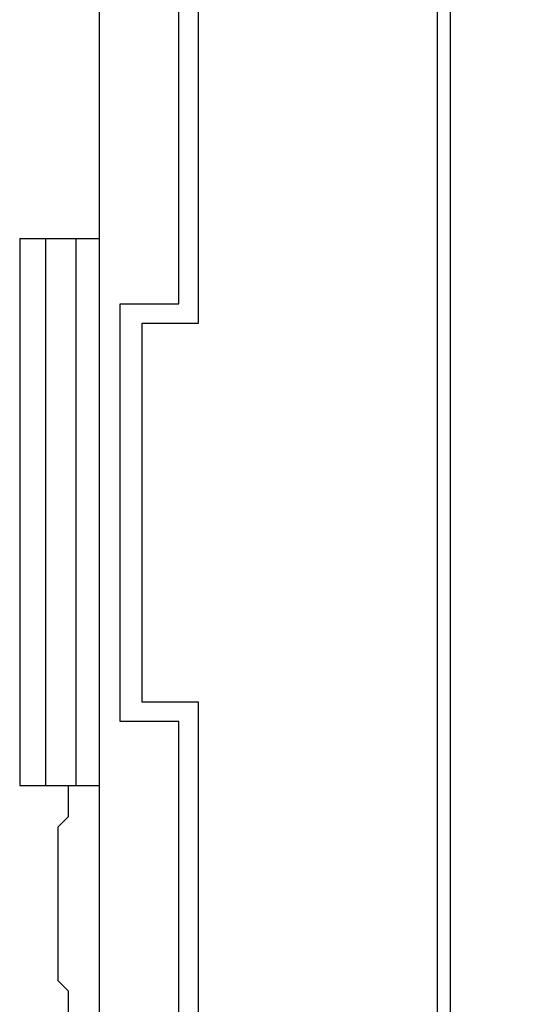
# Model space of a CAD drawing. Header units: inches. Extents: x 0 to 34, y 0 to 22.
# Tile 10 of 36: x 6 to 6.7, y 9.3 to 10.8. Entities that reach past the tile are written whole.
import ezdxf

# ---------------------------------------------------------------- set-up
doc = ezdxf.new("R2010")
doc.units = ezdxf.units.IN
doc.header["$LTSCALE"] = 1.87
doc.header["$MEASUREMENT"] = 0
doc.layers.get('0').update_dxf_attribs({"linetype": 'CONTINUOUS'})
doc.layers.add('DIMENSIONS', color=7, linetype='CONTINUOUS')
doc.styles.get("Standard").update_dxf_attribs({"font": 'txt', "width": 0.8})
doc.dimstyles.new('DIMSTYLE_2', dxfattribs={"dimtxt": 0.125, "dimasz": 0.18, "dimexe": 0.125, "dimexo": 0.0625, "dimgap": 0.03125, "dimtad": 0, "dimtih": 1, "dimtoh": 1, "dimlfac": 0.5, "dimzin": 4, "dimdsep": 46, "dimtxsty": 'STANDARD', "dimblk": '_FILLED', "dimblk1": '_FILLED', "dimblk2": '_FILLED', "dimcen": 0.09, "dimadec": 0, "dimazin": 0, "dimtp": 0.01, "dimtm": 0.01, "dimtfac": 1, "dimtofl": 0, "dimtmove": 0, "dimatfit": 3, "dimldrblk": '_FILLED', "dimfxl": 1, "dimtolj": 1, "dimtzin": 4, "dimarcsym": 0})

# ---------------------------------------------------------------- blocks, each defined once
blk = doc.blocks.new('*D22')
at = {"layer": 'DIMENSIONS', "color": 2, "linetype": 'CONTINUOUS'}
blk.add_line((6.5144, 13.8824), (7.3094, 13.8824), dxfattribs=at)
at = {"layer": 'DIMENSIONS', "color": 2, "linetype": 'CONTINUOUS', "insert": (7.3719, 13.9449), "char_height": 0.125, "width": 1.125, "attachment_point": 1, "line_spacing_factor": 0.9}
blk.add_mtext('3.68{\\Ftxt.shx;\\W1.000000;\\H0.125000; }[93.3]', dxfattribs=at)
blk = doc.blocks.new('_FILLED')
at = {"color": 0, "linetype": 'BYBLOCK'}
blk.add_solid([(0, 0), (-1, 0.1736), (-1, -0.1736)], dxfattribs=at)
blk = doc.blocks.new('*D23')
at = {"layer": 'DIMENSIONS', "color": 2, "linetype": 'CONTINUOUS'}
blk.add_line((6.5144, 14.8644), (7.3094, 14.8644), dxfattribs=at)
at = {"layer": 'DIMENSIONS', "color": 2, "linetype": 'CONTINUOUS', "insert": (7.3719, 14.9269), "char_height": 0.125, "width": 1.225, "attachment_point": 1, "line_spacing_factor": 0.9}
blk.add_mtext('4.17{\\Ftxt.shx;\\W1.000000;\\H0.125000; }[105.8]', dxfattribs=at)
blk = doc.blocks.new('*D28')
at = {"layer": 'DIMENSIONS', "color": 2, "linetype": 'CONTINUOUS'}
blk.add_line((6.4454, 16.1724), (7.3094, 16.1724), dxfattribs=at)
at = {"layer": 'DIMENSIONS', "color": 2, "linetype": 'CONTINUOUS', "insert": (7.3719, 16.2349), "char_height": 0.125, "width": 1.225, "attachment_point": 1, "line_spacing_factor": 0.9}
blk.add_mtext('4.82{\\Ftxt.shx;\\W1.000000;\\H0.125000; }[122.4]', dxfattribs=at)

msp = doc.modelspace()

# ---------------------------------------------------------------- linework, layer by layer
at = {"color": 7, "linetype": 'CONTINUOUS'}
for p, q in [((6.6219, 16.4164), (6.6219, 6.2884)), ((6.6019, 16.3564), (6.6019, 6.3484)), ((6.0842, 7.9085), (6.0842, 14.7983)), ((6.2359, 10.3424), (6.2359, 10.9624)), ((6.2059, 10.3724), (6.2059, 10.9324)), ((5.9621, 10.4723), (6.0842, 10.4723)), ((5.9621, 10.4723), (5.9621, 9.6345)), ((6.0015, 10.4723), (6.0015, 9.6345)), ((6.0487, 9.6345), (6.0487, 10.4723)), ((6.1159, 10.3724), (6.2059, 10.3724)), ((6.1159, 9.7324), (6.1159, 10.3724)), ((6.1499, 10.3424), (6.2359, 10.3424)), ((6.1499, 9.7624), (6.1499, 10.3424)), ((6.2359, 9.7624), (6.1499, 9.7624)), ((6.2359, 9.1424), (6.2359, 9.7624)), ((6.2059, 9.7324), (6.1159, 9.7324)), ((6.2059, 9.1724), (6.2059, 9.7324)), ((5.9621, 9.6345), (6.0842, 9.6345)), ((6.0369, 9.5873), (6.0369, 9.6345)), ((6.0369, 9.5873), (6.0212, 9.5715)), ((6.0212, 9.3353), (6.0212, 9.5715)), ((6.0212, 9.3353), (6.0369, 9.3196)), ((6.0369, 9.2723), (6.0369, 9.3196))]:
    msp.add_line(p, q, dxfattribs=at)

# ---------------------------------------------------------------- dimensions: what is measured, and where the dimension line sits
at = {"layer": 'DIMENSIONS', "color": 2, "linetype": 'CONTINUOUS'}
for feature_location, offset, origin, picture, middle in [((6.4454, 16.1724), (0.864, 0), (6.3829, 6.5324), '*D28', (7.9844, 16.1724)), ((6.5144, 14.8644), (0.795, 0), (6.4519, 6.5324), '*D23', (7.9844, 14.8644)), ((6.514436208, 13.8824262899), (0.795, 0), (6.451936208, 6.5324262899), '*D22', (7.934436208, 13.8824262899))]:
    dim = msp.add_ordinate_dim(feature_location=feature_location, offset=offset, dtype=0, origin=origin, dimstyle='DIMSTYLE_2', dxfattribs=at)
    dim.commit()
    dim.dimension.update_dxf_attribs({"geometry": picture, "text_midpoint": middle})

doc.saveas('drawing.dxf')
